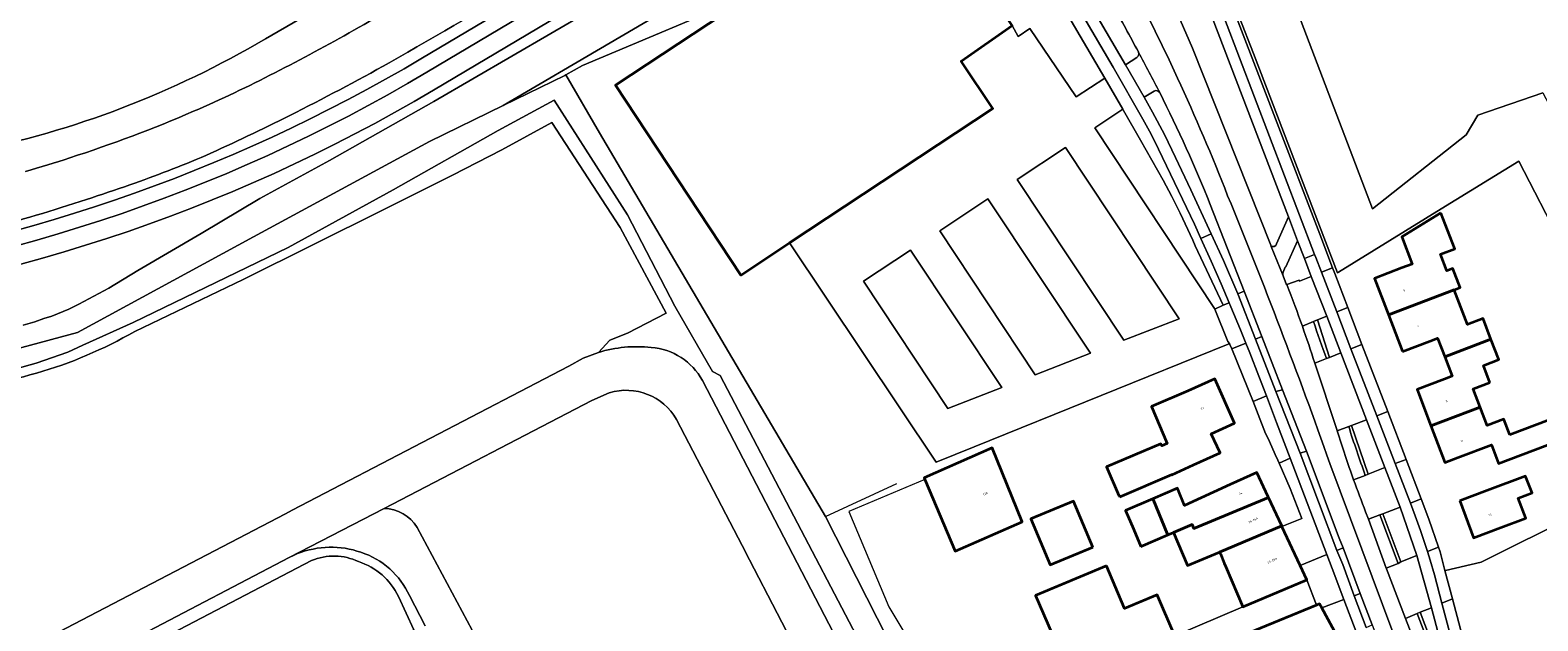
# Model space of a CAD drawing. Header units: metres. Extents: x 197700 to 204338, y 317132 to 325229.
# Tile 26 of 256: x 198557 to 198815, y 318902 to 319003. Entities that reach past the tile are written whole.
import ezdxf
from ezdxf.enums import TextEntityAlignment as Align

# ---------------------------------------------------------------- set-up
doc = ezdxf.new("R2010")
doc.units = ezdxf.units.M
for name, color, linetype, lineweight in [('B-WE-GR-BEPLANTING_CULTUUR_BODEMBEDEKKER-GV', 90, 'Continuous', 18), ('B-WE-GR-BEPLANTING_CULTUUR_HEESTERS-GV', 90, 'Continuous', 18), ('B-WE-GR-BOS_LOOF-GV', 40, 'Continuous', 13), ('B-WE-GR-GRAS-GV', 60, 'Continuous', 13), ('B-WE-GR-GROENVOORZIENING-GV', 80, 'Continuous', 18), ('B-WE-IE-TERREINAFSCHEIDING_KUNSTMATIG_HEKWERK-G', 20, 'IE-TERREINAFSCHEIDING-KUNSTMATIG', 18), ('B-WE-OG-BEBOUWING-GV', 7, 'Continuous', 35), ('B-WE-OG-BEBOUWING-T18', 10, 'Continuous', 18), ('B-WE-OG-TERREIN_CULTUURSCHEIDING-GV', 7, 'Continuous', 18), ('B-WE-OG-TERREIN_ERF-GV', 7, 'Continuous', 18), ('B-WE-OG-WEG-GV', 7, 'Continuous', 18), ('B-WE-VH-VERHARDING_ASFALT-GV', 252, 'Continuous', 18), ('B-WE-VH-VERHARDING_BETONSTRAATSTEEN-GV', 252, 'Continuous', 18), ('B-WE-VH-VERHARDING_GESLOTEN-GV', 252, 'Continuous', 18), ('B-WE-VH-VERHARDING_OPEN-GV', 252, 'Continuous', 18), ('B-WE-VH-VERHARDING_TEGEL-GV', 252, 'Continuous', 18)]:
    doc.layers.add(name, color=color, linetype=linetype, lineweight=lineweight)
doc.styles.add('NLCS-ISO-M200-T18', font='NLCS-ISO.ttf', dxfattribs={"height": 0.36})
doc.linetypes.add('IE-TERREINAFSCHEIDING-KUNSTMATIG', pattern='A,4,[82,NLCS.SHX,S=0.75,R=90,X=0,Y=0],4,-2', length=10)

msp = doc.modelspace()

# ---------------------------------------------------------------- linework, layer by layer
at = {"layer": 'B-WE-GR-BEPLANTING_CULTUUR_BODEMBEDEKKER-GV'}
for points in [[(198725.085, 319003.857), (198726.124, 319002), (198728.114, 319003.379), (198736.01, 318991.684), (198740.948, 318994.886), (198721.158, 319028.625), (198711.512, 319023.999)], [(198756.362, 318966.158), (198755.974, 318967.132), (198753.818, 318971.77), (198752.407, 318974.622), (198750.876, 318977.411), (198747.001, 318984.251), (198744.134, 318989.337), (198744.017, 318989.54), (198739.194, 318986.4), (198759.676, 318955.48), (198759.726, 318955.368), (198761.184, 318956.026)]]:
    msp.add_lwpolyline(points, close=True, dxfattribs=at)
for points in [[(198613.706, 318913.752, 0.1811305), (198602.885, 318913.518)], [(198605.285, 318912.337, -0.212053), (198613.316, 318912.162)], [(198613.316, 318912.162, -0.2033759), (198620.133, 318906.2)], [(198622.024, 318906.33, 0.2100446), (198613.706, 318913.752)]]:
    msp.add_lwpolyline(points, format="xyb", dxfattribs=at)
for points in [[(198602.885, 318913.518), (198602.174, 318913.193), (198601.472, 318912.854), (198550.884, 318886.397), (198534.282, 318876.765), (198534.968, 318875.645), (198605.285, 318912.337)], [(198620.133, 318906.2), (198622.791, 318900.473), (198618.252, 318898.432), (198618.439, 318898.017)], [(198624.698, 318901.18), (198622.024, 318906.33)]]:
    msp.add_lwpolyline(points, dxfattribs=at)
at = {"layer": 'B-WE-GR-BEPLANTING_CULTUUR_HEESTERS-GV'}
for points in [[(198749.35, 318992.675), (198747.655, 318991.636), (198749.103, 318989.039), (198751.157, 318985.215), (198753.038, 318981.303), (198755.638, 318975.747), (198759.089, 318968.263), (198761.193, 318963.672), (198763.659, 318957.961), (198764.742, 318958.455), (198758.957, 318973.263)], [(198771.419, 318961.078), (198772.017, 318959.504), (198772.074, 318959.555), (198774.136, 318960.322), (198774.196, 318960.165), (198776.198, 318960.951), (198775.046, 318964.007), (198773.893, 318967.063), (198771.877, 318962.594), (198771.764, 318962.536)], [(198771.764, 318962.536), (198771.42, 318961.684)]]:
    msp.add_lwpolyline(points, dxfattribs=at)
for points in [[(198750.316, 318992.398, 0.4074671), (198749.35, 318992.675)], [(198758.957, 318973.263, 0.0213496), (198750.316, 318992.398)], [(198771.42, 318961.684, 0.1732669), (198771.419, 318961.078)]]:
    msp.add_lwpolyline(points, format="xyb", dxfattribs=at)
for points in [[(198779.332, 318947.076), (198781.3, 318947.871), (198778.875, 318954.16), (198777.316, 318953.522)], [(198770.156, 318941.246), (198771.325, 318941.572), (198767.777, 318950.671), (198766.697, 318950.229)], [(198783.127, 318935.459), (198785.962, 318927.133), (198788.809, 318928.234), (198785.666, 318936.406)], [(198775.416, 318931.078), (198774.341, 318930.691), (198780.614, 318914.053), (198781.687, 318914.488), (198781.002, 318916.188)], [(198794.302, 318913.178), (198791.399, 318921.458), (198788.44, 318920.331), (198791.547, 318912.116)], [(198784.564, 318906.689), (198783.583, 318906.319), (198785.615, 318900.899), (198786.635, 318901.336)], [(198802.649, 318881.649), (198802.72, 318881.479), (198803.409, 318881.722), (198801.402, 318887.943), (198799.627, 318893.444), (198796.758, 318904.276), (198794.847, 318903.5), (198799.929, 318890.095), (198799.639, 318889.986), (198799.413, 318889.974), (198798.202, 318887.288), (198798.433, 318886.693), (198799.963, 318882.76)]]:
    msp.add_lwpolyline(points, close=True, dxfattribs=at)
at = {"layer": 'B-WE-GR-BOS_LOOF-GV'}
msp.add_lwpolyline([(198597.382, 319001.607), (198663.225, 319039.783), (198680.75, 319051.15)], dxfattribs=at)
msp.add_lwpolyline([(198546.837, 318982.235, 0.0843523), (198597.382, 319001.607)], format="xyb", dxfattribs=at)
at = {"layer": 'B-WE-GR-GRAS-GV'}
msp.add_lwpolyline([(198836.293, 319102.72), (198776.394, 319078.033), (198771.745, 319076.117), (198751.306, 319065.6), (198786.678, 318972.495), (198802.727, 318985.177), (198804.736, 318988.525), (198815.799, 318992.376), (198844.08, 318938.927), (198850.194, 318938.456), (198851.652, 318935.499), (198886.8, 318864.205), (198911.694, 318823.468), (198935.378, 318770.25), (199017.754, 318808.356), (198937.21, 318976.302), (198908.469, 319036.231), (198875.727, 319112.034)], close=True, dxfattribs=at)
for points in [[(198554.714, 318945.114), (198558.182, 318946.114), (198563.588, 318948.02), (198566.195, 318949.19), (198574.779, 318953.063), (198601.295, 318965.9), (198619.224, 318975.789), (198637.177, 318985.919), (198646.771, 318991.111), (198659.284, 318971.517), (198667.413, 318955.869), (198673.833, 318944.693), (198675.171, 318944.002), (198710.433, 318876.576), (198714.286, 318878.239), (198693.155, 318919.862), (198654.53, 318985.533), (198648.773, 318995.438), (198648.601, 318995.339), (198638.056, 318990.182), (198625.437, 318984.012), (198595.351, 318967.697), (198565.273, 318951.329), (198539.63, 318944.444)], [(198675.171, 318944.002), (198673.833, 318944.693), (198667.413, 318955.869), (198659.284, 318971.517), (198646.771, 318991.111), (198637.177, 318985.919), (198619.224, 318975.789), (198601.295, 318965.9), (198574.779, 318953.063), (198566.195, 318949.19), (198563.588, 318948.02), (198558.182, 318946.114), (198554.714, 318945.114), (198548.948, 318943.771), (198545.823, 318943.271), (198541.87, 318942.771), (198537.573, 318942.365), (198529.369, 318942.052), (198526.716, 318942.072), (198520.532, 318940.936), (198540.165, 318941.537)], [(198575.05, 318951.552), (198593.594, 318960.442), (198617.53, 318972.318), (198629.389, 318978.282), (198637.798, 318982.599), (198646.368, 318987.311), (198658.066, 318969.329), (198665.945, 318954.688), (198659.305, 318951.237), (198656.269, 318950.061), (198654.356, 318947.945)], [(198672.104, 318943.154), (198700.678, 318888.111), (198707.364, 318875.251), (198710.433, 318876.576), (198675.171, 318944.002)]]:
    msp.add_lwpolyline(points, dxfattribs=at)
for points in [[(198540.165, 318941.537, 0.1231715), (198575.05, 318951.552)], [(198654.356, 318947.945, -0.1049767), (198663.359, 318948.782)], [(198663.359, 318948.782, -0.2581955), (198672.104, 318943.154)]]:
    msp.add_lwpolyline(points, format="xyb", dxfattribs=at)
at = {"layer": 'B-WE-GR-GROENVOORZIENING-GV'}
for points in [[(198714.746, 319034.647), (198701.941, 319035.762), (198701.173, 319035.779), (198700.409, 319035.694), (198698.137, 319035.29), (198697.268, 319035.053), (198696.456, 319034.664), (198696.125, 319034.467), (198626.153, 318992.845)], [(198648.773, 318995.438), (198651.596, 318997.052), (198681.19, 319009.549), (198708.87, 319027.92), (198711.512, 319023.999), (198721.158, 319028.625), (198719.177, 319032.002)], [(198555.978, 318952.615), (198557.978, 318953.177), (198559.525, 318953.771), (198560.885, 318954.177), (198563.807, 318955.365), (198565.494, 318956.177), (198570.619, 318958.959), (198575.556, 318961.99), (198586.431, 318968.303), (198596.431, 318974.272), (198608.337, 318980.772), (198626.18, 318990.897), (198672.858, 319018.093)], [(198672.858, 319018.093), (198626.18, 318990.897), (198608.337, 318980.772), (198596.431, 318974.272), (198586.431, 318968.303), (198575.556, 318961.99), (198570.619, 318958.959), (198565.494, 318956.177), (198563.807, 318955.365), (198560.885, 318954.177), (198559.525, 318953.771), (198557.978, 318953.177), (198555.978, 318952.615)], [(198539.63, 318944.444), (198565.273, 318951.329), (198595.351, 318967.697), (198625.437, 318984.012), (198638.056, 318990.182), (198674.625, 319011.713)], [(198674.625, 319011.713), (198638.056, 318990.182), (198648.601, 318995.339), (198648.773, 318995.438)]]:
    msp.add_lwpolyline(points, dxfattribs=at)
msp.add_lwpolyline([(198626.153, 318992.845, -0.1102557), (198510.243, 318954.817)], format="xyb", dxfattribs=at)
at = {"layer": 'B-WE-IE-TERREINAFSCHEIDING_KUNSTMATIG_HEKWERK-G'}
for points in [[(198766.365, 318999.091), (198761.472, 319011.678)], [(198780.736, 318961.578), (198766.365, 318999.091)], [(198648.773, 318995.438), (198654.53, 318985.533)], [(198654.53, 318985.533), (198693.155, 318919.862)], [(198811.742, 318980.682), (198798.454, 318972.494)], [(198819.071, 318966.406), (198811.742, 318980.682)], [(198798.454, 318972.494), (198780.884, 318961.661)], [(198780.884, 318961.661), (198780.736, 318961.578)], [(198762.017, 318949.382), (198718.598, 318931.782)], [(198805.275, 318912.041), (198838.107, 318928.41)], [(198693.155, 318919.862), (198705.377, 318925.497)], [(198710.174, 318926.205), (198697.162, 318920.737)], [(198697.162, 318920.737), (198703.99, 318904.436)], [(198799.205, 318910.661), (198805.275, 318912.041)], [(198703.99, 318904.436), (198706.549, 318900.156)]]:
    msp.add_lwpolyline(points, dxfattribs=at)
at = {"layer": 'B-WE-OG-BEBOUWING-GV'}
for points in [[(198687.01, 318966.674), (198721.771, 318989.7), (198716.345, 318997.809), (198725.085, 319003.857), (198711.512, 319023.999), (198708.87, 319027.92), (198681.19, 319009.549), (198657.251, 318993.66), (198678.712, 318961.178)], [(198798.401, 318971.837), (198791.704, 318967.715), (198793.473, 318963.064), (198791.727, 318962.4), (198787.054, 318960.622), (198789.43, 318954.378), (198800.637, 318958.685), (198801.677, 318959.084), (198800.443, 318962.306), (198799.399, 318961.905), (198798.318, 318964.744), (198800.75, 318965.67)], [(198791.813, 318948.115), (198796.486, 318949.893), (198797.838, 318950.407), (198799.067, 318947.172), (198806.957, 318950.206), (198805.605, 318953.756), (198802.924, 318952.734), (198800.637, 318958.685), (198789.43, 318954.378)], [(198806.787, 318942.803), (198805.673, 318945.727), (198808.284, 318946.722), (198806.957, 318950.206), (198799.067, 318947.172), (198800.318, 318943.877), (198798.987, 318943.372), (198794.325, 318941.602), (198796.687, 318935.379), (198805.119, 318938.581), (198803.929, 318941.718)], [(198743.472, 318923.236), (198752.368, 318927.063), (198752.392, 318927.005), (198756.081, 318928.694), (198760.627, 318930.775), (198759.133, 318934.038), (198763.127, 318935.853), (198759.716, 318943.44), (198755.156, 318941.39), (198748.885, 318938.718), (198751.593, 318932.364), (198750.658, 318931.966), (198750.501, 318932.335), (198741.207, 318928.375), (198743.302, 318923.459), (198743.366, 318923.486)], [(198810.203, 318933.834), (198809.176, 318936.529), (198806.311, 318935.442), (198805.119, 318938.581), (198796.687, 318935.379), (198799.062, 318929.124), (198801.309, 318929.977), (198807.046, 318932.155), (198808.267, 318928.94), (198818.32, 318932.769), (198816.956, 318936.406)], [(198710.174, 318926.205), (198715.34, 318913.941), (198726.783, 318918.959), (198721.652, 318931.613), (198710.045, 318926.511)], [(198756.135, 318917.845), (198768.901, 318923.114), (198768.844, 318923.235), (198766.91, 318927.428), (198762.37, 318925.335), (198754.558, 318921.734), (198753.337, 318924.706), (198749.137, 318922.916), (198749.243, 318922.66), (198751.609, 318916.967), (198751.713, 318916.717), (198752.657, 318917.119), (198755.885, 318918.494)], [(198801.608, 318922.551), (198803.989, 318916.217), (198808.669, 318917.976), (198812.903, 318919.567), (198811.595, 318923.022), (198813.974, 318923.928), (198812.886, 318926.789), (198806.289, 318924.31)], [(198738.863, 318914.649), (198735.59, 318922.494), (198728.299, 318919.451), (198731.572, 318911.607)], [(198747.089, 318914.747), (198751.713, 318916.717), (198751.609, 318916.967), (198749.243, 318922.66), (198749.137, 318922.916), (198744.458, 318920.921), (198745.811, 318917.748)], [(198768.901, 318923.114), (198756.135, 318917.845), (198755.885, 318918.494), (198752.657, 318917.119), (198755.059, 318911.483), (198760.561, 318913.796), (198771.17, 318918.257)], [(198774.326, 318911.504), (198771.211, 318918.17), (198771.17, 318918.257), (198760.561, 318913.796), (198760.683, 318913.503), (198761.357, 318911.879), (198761.619, 318911.264), (198764.533, 318904.425), (198775.484, 318909.026)], [(198741.198, 318911.456), (198729.079, 318906.355), (198733.324, 318896.492), (198735.301, 318891.899), (198752.893, 318899.471), (198750.916, 318904.064), (198749.879, 318906.473), (198744.299, 318904.115)], [(198768.515, 318887.489), (198767.004, 318890.86), (198774.913, 318894.405), (198776.59, 318890.665), (198783.461, 318894.368), (198783.406, 318894.464), (198780.963, 318898.906), (198778.037, 318904.227), (198777.647, 318904.937), (198777.141, 318904.729), (198756.995, 318896.447), (198758.896, 318891.822), (198761.782, 318884.8)]]:
    msp.add_lwpolyline(points, close=True, dxfattribs=at)
at = {"layer": 'B-WE-OG-TERREIN_CULTUURSCHEIDING-GV'}
for points in [[(198738.08, 319014.146), (198726.796, 319032.062), (198724.798, 319030.78), (198744.484, 318997.135)], [(198752.528, 319024.04), (198746.977, 319019.619), (198746.832, 319019.358), (198746.875, 319019.063), (198751.573, 319009.672), (198753.798, 319004.864), (198755.899, 319000), (198769.287, 318966.327), (198769.395, 318966.064), (198769.639, 318966.091), (198769.885, 318966.098), (198770.144, 318966.25), (198770.289, 318966.513)], [(198770.289, 318966.513), (198772.341, 318971.155), (198758.253, 319007.934), (198756.924, 319011.548), (198755.711, 319015.202), (198753.679, 319022.702), (198753.395, 319023.739)], [(198746.698, 318999.3), (198746.659, 318999.371)], [(198744.484, 318997.135), (198746.372, 318998.386)]]:
    msp.add_lwpolyline(points, dxfattribs=at)
for points in [[(198746.659, 318999.371, 0.0057537), (198742.285, 319007.35)], [(198746.372, 318998.386, 0.3532563), (198746.698, 318999.3)]]:
    msp.add_lwpolyline(points, format="xyb", dxfattribs=at)
at = {"layer": 'B-WE-OG-TERREIN_ERF-GV'}
for points in [[(198819.071, 318966.406), (198811.742, 318980.682), (198798.454, 318972.494), (198780.884, 318961.661), (198780.736, 318961.578), (198766.365, 318999.091), (198761.472, 319011.678), (198758.763, 319020.053), (198757.338, 319025.947), (198755.035, 319040.632), (198754.475, 319043.786), (198753.776, 319046.932), (198752.933, 319049.87), (198748.661, 319064.577), (198748.373, 319066.489), (198748.3, 319067.106)], [(198815.799, 318992.376), (198804.736, 318988.525), (198802.727, 318985.177), (198786.678, 318972.495), (198751.306, 319065.6)], [(198760.903, 319011.99), (198770.105, 318987.92), (198777.673, 318968.208), (198779.859, 318962.437), (198780.238, 318961.436), (198782.459, 318955.645), (198784.89, 318949.309), (198789.295, 318937.825), (198792.436, 318929.636), (198795.03, 318922.874), (198796.357, 318919.414), (198797.978, 318914.634), (198798.241, 318913.857), (198799.092, 318910.637), (198799.205, 318910.661), (198805.275, 318912.041), (198838.107, 318928.41)], [(198733.324, 318896.492), (198729.079, 318906.355), (198741.198, 318911.456), (198744.299, 318904.115), (198749.879, 318906.473), (198750.916, 318904.064), (198752.893, 318899.471), (198764.533, 318904.425), (198761.619, 318911.264), (198761.357, 318911.879), (198760.683, 318913.503), (198760.561, 318913.796), (198755.059, 318911.483), (198752.657, 318917.119), (198751.713, 318916.717), (198747.089, 318914.747), (198745.811, 318917.748), (198744.458, 318920.921), (198749.137, 318922.916), (198753.337, 318924.706), (198754.558, 318921.734), (198762.37, 318925.335), (198766.91, 318927.428), (198768.844, 318923.235), (198768.901, 318923.114), (198771.17, 318918.257), (198771.211, 318918.17), (198774.64, 318919.51), (198772.627, 318924.669), (198770.764, 318928.991), (198770.307, 318930.052), (198770.281, 318929.992), (198768.855, 318933.209), (198768.427, 318934.101), (198767.157, 318937.336), (198766.278, 318939.548), (198762.627, 318948.537), (198762.311, 318949.316), (198762.217, 318949.459), (198762.017, 318949.382), (198718.598, 318931.782), (198712.109, 318929.152), (198687.01, 318966.674), (198678.712, 318961.178), (198657.251, 318993.66), (198681.19, 319009.549), (198651.596, 318997.052), (198648.773, 318995.438), (198654.53, 318985.533), (198693.155, 318919.862), (198714.286, 318878.239)], [(198761.472, 319011.678), (198766.365, 318999.091), (198780.736, 318961.578), (198780.884, 318961.661), (198798.454, 318972.494), (198811.742, 318980.682), (198819.071, 318966.406)], [(198818.32, 318932.769), (198808.267, 318928.94), (198807.046, 318932.155), (198801.309, 318929.977), (198799.062, 318929.124), (198796.687, 318935.379), (198794.325, 318941.602), (198798.987, 318943.372), (198800.318, 318943.877), (198799.067, 318947.172), (198797.838, 318950.407), (198796.486, 318949.893), (198791.813, 318948.115), (198789.43, 318954.378), (198787.054, 318960.622), (198791.727, 318962.4), (198793.473, 318963.064), (198791.704, 318967.715), (198798.401, 318971.837), (198800.75, 318965.67), (198798.318, 318964.744), (198799.399, 318961.905), (198800.443, 318962.306), (198801.677, 318959.084), (198800.637, 318958.685), (198802.924, 318952.734), (198805.605, 318953.756), (198806.957, 318950.206), (198808.284, 318946.722), (198805.673, 318945.727), (198806.787, 318942.803), (198803.929, 318941.718), (198805.119, 318938.581), (198806.311, 318935.442), (198809.176, 318936.529), (198810.203, 318933.834), (198816.956, 318936.406)]]:
    msp.add_lwpolyline(points, dxfattribs=at)
for points in [[(198748.885, 318938.718), (198755.156, 318941.39), (198759.716, 318943.44), (198763.127, 318935.853), (198759.133, 318934.038), (198760.627, 318930.775), (198756.081, 318928.694), (198752.392, 318927.005), (198752.368, 318927.063), (198743.472, 318923.236), (198743.366, 318923.486), (198743.302, 318923.459), (198741.207, 318928.375), (198750.501, 318932.335), (198750.658, 318931.966), (198751.593, 318932.364)], [(198715.34, 318913.941), (198710.174, 318926.205), (198710.045, 318926.511), (198721.652, 318931.613), (198726.783, 318918.959)], [(198803.989, 318916.217), (198801.608, 318922.551), (198806.289, 318924.31), (198812.886, 318926.789), (198813.974, 318923.928), (198811.595, 318923.022), (198812.903, 318919.567), (198808.669, 318917.976)], [(198738.863, 318914.649), (198731.572, 318911.607), (198728.299, 318919.451), (198735.59, 318922.494)]]:
    msp.add_lwpolyline(points, close=True, dxfattribs=at)
at = {"layer": 'B-WE-OG-WEG-GV'}
for points in [[(198680.75, 319051.15), (198663.225, 319039.783), (198597.382, 319001.607)], [(198624.235, 318998.337), (198674.755, 319028.341), (198685.227, 319034.605), (198693.07, 319039.284)]]:
    msp.add_lwpolyline(points, dxfattribs=at)
for points in [[(198643.787, 319012.223, -0.0055541), (198618.557, 318997.499)], [(198612.527, 319003.09, 0.0071322), (198626.353, 319011.037)], [(198597.382, 319001.607, -0.0843523), (198546.837, 318982.235)], [(198599, 318995.809, 0.0123183), (198612.527, 319003.09)], [(198515.112, 318961.055, 0.1040802), (198624.235, 318998.337)], [(198618.557, 318997.499, -0.0101042), (198601.546, 318988.471)], [(198585.115, 318989.198, 0.0180629), (198599, 318995.809)], [(198563.936, 318981.231, 0.0231569), (198585.115, 318989.198)], [(198601.546, 318988.471, -0.0098685), (198587.179, 318981.635)], [(198556.376, 318978.889, 0.0068742), (198563.936, 318981.231)], [(198587.179, 318981.635, -0.0174985), (198574.22, 318976.628)], [(198574.22, 318976.628, -0.0079273), (198566.772, 318974.121)], [(198566.772, 318974.121, -0.0185463), (198549.512, 318969.04)]]:
    msp.add_lwpolyline(points, format="xyb", dxfattribs=at)
at = {"layer": 'B-WE-VH-VERHARDING_ASFALT-GV'}
for points in [[(198743.599, 319014.475, -0.0300199), (198761.929, 318974.767)], [(198761.929, 318974.767, 0.0300199), (198743.599, 319014.475)], [(198618.557, 318997.499, 0.0055541), (198643.787, 319012.223)], [(198626.353, 319011.037, -0.0071322), (198612.527, 319003.09)], [(198742.285, 319007.35, -0.0057537), (198746.659, 318999.371)], [(198612.527, 319003.09, -0.0123183), (198599, 318995.809)], [(198746.698, 318999.3, -0.0079137), (198750.316, 318992.398)], [(198601.546, 318988.471, 0.0101042), (198618.557, 318997.499)], [(198599, 318995.809, -0.0180629), (198585.115, 318989.198)], [(198750.316, 318992.398, -0.0213496), (198758.957, 318973.263)], [(198585.115, 318989.198, -0.0231569), (198563.936, 318981.231)], [(198587.179, 318981.635, 0.0098685), (198601.546, 318988.471)], [(198563.936, 318981.231, -0.0068742), (198556.376, 318978.889)], [(198574.22, 318976.628, 0.0174985), (198587.179, 318981.635)], [(198566.772, 318974.121, 0.0079273), (198574.22, 318976.628)], [(198549.512, 318969.04, 0.0185463), (198566.772, 318974.121)], [(198761.929, 318974.767, -0.0128551), (198779.403, 318928.949)], [(198779.403, 318928.949, 0.0128551), (198761.929, 318974.767)], [(198774.706, 318952.425, 0.0077589), (198772.074, 318959.555)], [(198776.828, 318946.115, 0.0068391), (198774.706, 318952.425)], [(198663.359, 318948.782, 0.1049767), (198654.356, 318947.945)], [(198672.104, 318943.154, 0.2581955), (198663.359, 318948.782)], [(198656.2, 318941.044, -0.3483341), (198667.685, 318936.491)], [(198783.472, 318926.147, -0.0110719), (198780.66, 318934.543)], [(198785.526, 318920.688, -0.0072449), (198783.472, 318926.147)]]:
    msp.add_lwpolyline(points, format="xyb", dxfattribs=at)
for points in [[(198772.074, 318959.555), (198772.017, 318959.504), (198771.419, 318961.078), (198769.395, 318966.064), (198769.287, 318966.327), (198755.899, 319000), (198753.798, 319004.864)], [(198746.659, 318999.371), (198746.698, 318999.3)], [(198758.957, 318973.263), (198764.742, 318958.455), (198767.777, 318950.671), (198771.325, 318941.572), (198775.416, 318931.078), (198781.002, 318916.188), (198781.687, 318914.488), (198784.564, 318906.689), (198786.635, 318901.336), (198788.545, 318896.399), (198792.725, 318885.382), (198792.936, 318884.827), (198793.146, 318884.278), (198795.673, 318885.432), (198779.403, 318928.949)], [(198654.356, 318947.945), (198651.74, 318946.941), (198649.276, 318945.61), (198601.962, 318920.938), (198600.833, 318920.355), (198577.945, 318908.426), (198538.014, 318887.62), (198530.35, 318884.109), (198531.766, 318880.485), (198534.282, 318876.765), (198550.884, 318886.397), (198601.472, 318912.854), (198617.696, 318921.26), (198653.211, 318939.718), (198656.2, 318941.044)], [(198780.66, 318934.543), (198780.595, 318934.752), (198776.836, 318946.09), (198776.828, 318946.115)], [(198741.277, 318810.017), (198707.364, 318875.251), (198700.678, 318888.111), (198672.104, 318943.154)], [(198667.685, 318936.491), (198678.894, 318914.886), (198680.142, 318912.471), (198694.379, 318885.103), (198735.489, 318806.03)], [(198779.403, 318928.949), (198795.673, 318885.432), (198798.433, 318886.693), (198798.202, 318887.288), (198792.354, 318902.445), (198789.08, 318910.93), (198789.033, 318911.06), (198785.993, 318919.406), (198785.526, 318920.688)]]:
    msp.add_lwpolyline(points, dxfattribs=at)
for points in [[(198780.614, 318914.053), (198781.597, 318911.654), (198783.583, 318906.319), (198784.564, 318906.689), (198781.687, 318914.488)], [(198775.484, 318909.026), (198777.141, 318904.729), (198777.647, 318904.937), (198778.037, 318904.227), (198781.807, 318905.649), (198779.794, 318910.988), (198778.892, 318913.355), (198774.326, 318911.504)], [(198753.751, 318895.307), (198756.995, 318896.447), (198777.141, 318904.729), (198775.484, 318909.026), (198764.533, 318904.425), (198752.893, 318899.471), (198735.301, 318891.899), (198735.528, 318891.459), (198714.169, 318882.224), (198714.692, 318881.06), (198713.587, 318880.409), (198714.286, 318878.239), (198720.369, 318880.918), (198726.451, 318883.597), (198736.938, 318888.442), (198748.213, 318893.362)]]:
    msp.add_lwpolyline(points, close=True, dxfattribs=at)
at = {"layer": 'B-WE-VH-VERHARDING_BETONSTRAATSTEEN-GV'}
for points in [[(198746.698, 318999.3, -0.3532563), (198746.372, 318998.386)], [(198750.316, 318992.398, 0.0079137), (198746.698, 318999.3)], [(198749.35, 318992.675, -0.4074671), (198750.316, 318992.398)], [(198772.074, 318959.555, -0.0077589), (198774.706, 318952.425)], [(198778.813, 318946.889, -0.0016026), (198776.591, 318953.225)], [(198774.706, 318952.425, -0.0068391), (198776.828, 318946.115)], [(198780.66, 318934.543, 0.0110719), (198783.472, 318926.147)], [(198785.46, 318926.916, -0.0099204), (198782.626, 318935.277)], [(198783.472, 318926.147, 0.0072449), (198785.526, 318920.688)]]:
    msp.add_lwpolyline(points, format="xyb", dxfattribs=at)
for points in [[(198746.372, 318998.386), (198744.484, 318997.135), (198747.655, 318991.636), (198749.35, 318992.675)], [(198776.591, 318953.225), (198777.316, 318953.522), (198778.875, 318954.16), (198776.198, 318960.951), (198774.196, 318960.165), (198774.136, 318960.322), (198772.074, 318959.555)], [(198774.706, 318952.425), (198776.591, 318953.225)], [(198776.591, 318953.225), (198774.706, 318952.425)], [(198776.828, 318946.115), (198776.836, 318946.09), (198778.813, 318946.889)], [(198782.626, 318935.277), (198780.66, 318934.543)], [(198785.526, 318920.688), (198785.993, 318919.406), (198787.968, 318920.158), (198788.44, 318920.331), (198791.399, 318921.458), (198788.809, 318928.234), (198785.962, 318927.133), (198785.46, 318926.916), (198783.472, 318926.147)], [(198783.472, 318926.147), (198785.46, 318926.916)]]:
    msp.add_lwpolyline(points, dxfattribs=at)
for points in [[(198764.742, 318958.455), (198763.659, 318957.961), (198766.697, 318950.229), (198767.777, 318950.671)], [(198781.3, 318947.871), (198779.332, 318947.076), (198778.813, 318946.889), (198776.836, 318946.09), (198780.595, 318934.752), (198780.66, 318934.543), (198782.626, 318935.277), (198783.127, 318935.459), (198785.666, 318936.406)], [(198774.341, 318930.691), (198775.416, 318931.078), (198771.325, 318941.572), (198770.156, 318941.246)], [(198787.968, 318920.158), (198785.993, 318919.406), (198789.033, 318911.06), (198791.069, 318911.845)], [(198791.547, 318912.116), (198791.069, 318911.845), (198789.033, 318911.06), (198789.08, 318910.93), (198792.354, 318902.445), (198794.347, 318903.254), (198794.847, 318903.5), (198796.758, 318904.276), (198794.302, 318913.178)], [(198794.347, 318903.254), (198792.354, 318902.445), (198798.202, 318887.288), (198799.413, 318889.974)]]:
    msp.add_lwpolyline(points, close=True, dxfattribs=at)
at = {"layer": 'B-WE-VH-VERHARDING_GESLOTEN-GV'}
for points in [[(198530.35, 318884.109), (198538.014, 318887.62), (198577.945, 318908.426), (198600.833, 318920.355), (198601.962, 318920.938), (198649.276, 318945.61), (198651.74, 318946.941), (198654.356, 318947.945), (198656.269, 318950.061), (198659.305, 318951.237), (198665.945, 318954.688), (198658.066, 318969.329), (198646.368, 318987.311), (198637.798, 318982.599), (198629.389, 318978.282), (198617.53, 318972.318), (198593.594, 318960.442), (198575.05, 318951.552)], [(198656.2, 318941.044), (198653.211, 318939.718), (198617.696, 318921.26)], [(198735.489, 318806.03), (198694.379, 318885.103), (198680.142, 318912.471), (198678.894, 318914.886), (198667.685, 318936.491)], [(198617.696, 318921.26), (198601.472, 318912.854), (198602.174, 318913.193), (198602.885, 318913.518)], [(198623.332, 318918.019), (198639.608, 318887.671), (198672.177, 318825.933), (198698.569, 318775.945)], [(198698.569, 318775.945), (198672.177, 318825.933), (198639.608, 318887.671), (198623.332, 318918.019)], [(198605.285, 318912.337), (198534.968, 318875.645), (198537.835, 318870.221), (198527.721, 318864.912), (198536.976, 318847.414), (198541.459, 318849.76), (198544.257, 318844.474), (198579.381, 318862.745), (198619.532, 318883.734), (198617.046, 318888.389), (198628.364, 318894.154)], [(198618.439, 318898.017), (198618.252, 318898.432), (198622.791, 318900.473), (198620.133, 318906.2)], [(198622.024, 318906.33), (198624.698, 318901.18)]]:
    msp.add_lwpolyline(points, dxfattribs=at)
for points in [[(198575.05, 318951.552, -0.1231715), (198540.165, 318941.537)], [(198667.685, 318936.491, 0.3483341), (198656.2, 318941.044)], [(198617.696, 318921.26, -0.2537211), (198623.332, 318918.019)], [(198623.332, 318918.019, 0.2537211), (198617.696, 318921.26)], [(198602.885, 318913.518, -0.1811305), (198613.706, 318913.752)], [(198613.316, 318912.162, 0.212053), (198605.285, 318912.337)], [(198620.133, 318906.2, 0.2033759), (198613.316, 318912.162)], [(198613.706, 318913.752, -0.2100446), (198622.024, 318906.33)]]:
    msp.add_lwpolyline(points, format="xyb", dxfattribs=at)
msp.add_lwpolyline([(198810.184, 318873.495), (198819.751, 318878.227), (198812.496, 318894.788), (198817.076, 318896.794), (198819.211, 318892.188), (198821.922, 318893.424), (198823.738, 318889.717), (198827.141, 318891.383), (198831.19, 318883.115), (198834.777, 318884.444), (198831.39, 318890.93), (198842.561, 318896.763), (198837.198, 318907.033), (198846.694, 318911.454), (198848.221, 318908.173), (198848.643, 318908.316), (198838.107, 318928.41), (198805.275, 318912.041), (198799.205, 318910.661), (198799.092, 318910.637), (198800.381, 318905.761), (198803.405, 318894.319), (198805.024, 318889.319), (198810.036, 318873.834)], close=True, dxfattribs=at)
at = {"layer": 'B-WE-VH-VERHARDING_OPEN-GV'}
for points in [[(198721.208, 319032.747), (198723.121, 319029.566), (198742.354, 318996.779), (198747.449, 318987.865), (198748.822, 318985.314), (198750.106, 318982.719), (198756.265, 318969.914), (198757.342, 318967.449), (198759.089, 318968.263), (198755.638, 318975.747), (198753.038, 318981.303), (198751.157, 318985.215), (198749.103, 318989.039), (198747.655, 318991.636), (198744.484, 318997.135), (198724.798, 319030.78)], [(198772.341, 318971.155), (198770.289, 318966.513), (198770.144, 318966.25), (198769.885, 318966.098), (198769.639, 318966.091), (198769.395, 318966.064), (198771.419, 318961.078)], [(198771.42, 318961.684), (198771.764, 318962.536), (198771.877, 318962.594), (198773.893, 318967.063), (198772.341, 318971.155)]]:
    msp.add_lwpolyline(points, dxfattribs=at)
for points in [[(198721.771, 318989.7), (198687.01, 318966.674), (198712.109, 318929.152), (198718.598, 318931.782), (198762.017, 318949.382), (198762.217, 318949.459), (198761.965, 318949.838), (198759.726, 318955.368), (198759.676, 318955.48), (198739.194, 318986.4), (198744.017, 318989.54), (198740.948, 318994.886), (198736.01, 318991.684), (198728.114, 319003.379), (198726.124, 319002), (198725.085, 319003.857), (198716.345, 318997.809)], [(198725.927, 318977.542), (198734.186, 318983.017), (198753.631, 318953.684), (198744.174, 318950.017)], [(198734.186, 318983.017), (198725.927, 318977.542), (198744.174, 318950.017), (198753.631, 318953.684)], [(198738.463, 318947.803), (198729.015, 318944.14), (198712.689, 318968.766), (198720.94, 318974.236)], [(198729.015, 318944.14), (198738.463, 318947.803), (198720.94, 318974.236), (198712.689, 318968.766)], [(198714.082, 318938.35), (198699.649, 318960.121), (198707.712, 318965.467), (198723.315, 318941.93)], [(198699.649, 318960.121), (198714.082, 318938.35), (198723.315, 318941.93), (198707.712, 318965.467)]]:
    msp.add_lwpolyline(points, close=True, dxfattribs=at)
msp.add_lwpolyline([(198771.419, 318961.078, -0.1732669), (198771.42, 318961.684)], format="xyb", dxfattribs=at)
at = {"layer": 'B-WE-VH-VERHARDING_TEGEL-GV'}
for points in [[(198625.015, 318995.892), (198692.294, 319035.912), (198693.593, 319036.534), (198694.709, 319036.838), (198693.07, 319039.284), (198685.227, 319034.605), (198674.755, 319028.341), (198624.235, 318998.337)], [(198626.153, 318992.845), (198696.125, 319034.467), (198694.709, 319036.838), (198693.593, 319036.534), (198692.294, 319035.912), (198625.015, 318995.892)], [(198719.177, 319032.002), (198721.158, 319028.625), (198740.948, 318994.886), (198744.017, 318989.54), (198744.134, 318989.337), (198747.001, 318984.251), (198750.876, 318977.411), (198752.407, 318974.622), (198753.818, 318971.77), (198755.974, 318967.132), (198756.362, 318966.158), (198761.184, 318956.026), (198762.171, 318956.43), (198760.792, 318959.66), (198759.085, 318963.562), (198757.342, 318967.449), (198756.265, 318969.914), (198750.106, 318982.719), (198748.822, 318985.314), (198747.449, 318987.865), (198742.354, 318996.779), (198723.121, 319029.566), (198721.208, 319032.747)], [(198753.395, 319023.739), (198753.679, 319022.702), (198755.711, 319015.202), (198756.924, 319011.548), (198758.253, 319007.934), (198772.341, 318971.155), (198773.893, 318967.063), (198775.046, 318964.007), (198776.791, 318964.716), (198758.802, 319011.869), (198758.306, 319013.317), (198757.831, 319014.771), (198757.376, 319016.231), (198756.94, 319017.698), (198754.983, 319024.702)], [(198785.615, 318900.899), (198783.583, 318906.319), (198781.597, 318911.654), (198780.614, 318914.053), (198774.341, 318930.691), (198770.156, 318941.246), (198766.697, 318950.229), (198763.659, 318957.961), (198761.193, 318963.672), (198759.089, 318968.263), (198757.342, 318967.449), (198759.085, 318963.562), (198760.792, 318959.66), (198762.171, 318956.43), (198762.464, 318955.743), (198764.101, 318951.81), (198765.024, 318949.533), (198765.702, 318947.863), (198767.267, 318943.902), (198768.563, 318940.548), (198770.289, 318935.937), (198772.602, 318929.865), (198778.892, 318913.355), (198779.794, 318910.988), (198781.807, 318905.649), (198783.913, 318900.17)], [(198801.232, 318895.015), (198798.571, 318905.019), (198797.281, 318909.868), (198796.559, 318912.429), (198796.107, 318913.893), (198794.925, 318917.493), (198794.013, 318919.993), (198793.181, 318922.153), (198790.576, 318928.917), (198787.427, 318937.095), (198783.012, 318948.557), (198780.582, 318954.867), (198777.963, 318961.668), (198776.99, 318964.195), (198776.791, 318964.716), (198775.046, 318964.007), (198776.198, 318960.951), (198778.875, 318954.16), (198781.3, 318947.871), (198785.666, 318936.406), (198788.809, 318928.234), (198791.399, 318921.458), (198794.302, 318913.178), (198796.758, 318904.276), (198799.627, 318893.444)], [(198777.316, 318953.522), (198776.591, 318953.225)], [(198778.813, 318946.889), (198779.332, 318947.076), (198777.316, 318953.522)], [(198785.962, 318927.133), (198783.127, 318935.459), (198782.626, 318935.277)], [(198785.46, 318926.916), (198785.962, 318927.133)]]:
    msp.add_lwpolyline(points, dxfattribs=at)
for points in [[(198759.575, 319015.998), (198758.368, 319020.046), (198756.704, 319026.071), (198755.291, 319025.37), (198755.125, 319025.258), (198755.01, 319025.094), (198754.961, 319024.901), (198754.983, 319024.702), (198756.94, 319017.698), (198757.376, 319016.231), (198757.831, 319014.771), (198758.306, 319013.317), (198758.802, 319011.869), (198776.791, 318964.716), (198776.99, 318964.195), (198777.963, 318961.668), (198779.859, 318962.437), (198777.673, 318968.208), (198770.105, 318987.92), (198760.903, 319011.99)], [(198777.963, 318961.668), (198780.582, 318954.867), (198782.459, 318955.645), (198780.238, 318961.436), (198779.859, 318962.437)], [(198761.184, 318956.026), (198759.726, 318955.368), (198761.965, 318949.838), (198762.217, 318949.459), (198762.311, 318949.316), (198762.627, 318948.537), (198765.024, 318949.533), (198764.101, 318951.81), (198762.464, 318955.743), (198762.171, 318956.43)], [(198784.89, 318949.309), (198782.459, 318955.645), (198780.582, 318954.867), (198783.012, 318948.557)], [(198767.267, 318943.902), (198765.702, 318947.863), (198765.024, 318949.533), (198762.627, 318948.537), (198766.278, 318939.548), (198768.563, 318940.548)], [(198789.295, 318937.825), (198784.89, 318949.309), (198783.012, 318948.557), (198787.427, 318937.095)], [(198766.278, 318939.548), (198767.157, 318937.336), (198768.427, 318934.101), (198768.855, 318933.209), (198770.281, 318929.992), (198770.307, 318930.052), (198770.764, 318928.991), (198772.602, 318929.865), (198770.289, 318935.937), (198768.563, 318940.548)], [(198790.576, 318928.917), (198792.436, 318929.636), (198789.295, 318937.825), (198787.427, 318937.095)], [(198771.211, 318918.17), (198774.326, 318911.504), (198778.892, 318913.355), (198772.602, 318929.865), (198770.764, 318928.991), (198772.627, 318924.669), (198774.64, 318919.51)], [(198793.181, 318922.153), (198795.03, 318922.874), (198792.436, 318929.636), (198790.576, 318928.917)], [(198794.925, 318917.493), (198796.107, 318913.893), (198797.978, 318914.634), (198796.357, 318919.414), (198795.03, 318922.874), (198793.181, 318922.153), (198794.013, 318919.993)], [(198791.069, 318911.845), (198791.547, 318912.116), (198788.44, 318920.331), (198787.968, 318920.158)], [(198798.571, 318905.019), (198800.381, 318905.761), (198799.092, 318910.637), (198798.241, 318913.857), (198797.978, 318914.634), (198796.107, 318913.893), (198796.559, 318912.429), (198797.281, 318909.868)], [(198780.963, 318898.906), (198783.913, 318900.17), (198781.807, 318905.649), (198778.037, 318904.227)], [(198798.571, 318905.019), (198801.232, 318895.015), (198802.055, 318892.346), (198802.826, 318889.951), (198803.267, 318888.634), (198805.024, 318889.319), (198803.405, 318894.319), (198800.381, 318905.761)], [(198799.639, 318889.986), (198799.929, 318890.095), (198794.847, 318903.5), (198794.347, 318903.254), (198799.413, 318889.974)]]:
    msp.add_lwpolyline(points, close=True, dxfattribs=at)
for points in [[(198624.235, 318998.337, -0.1040802), (198515.112, 318961.055)], [(198625.015, 318995.892, -0.1100399), (198509.342, 318957.887)], [(198509.342, 318957.887, 0.1100399), (198625.015, 318995.892)], [(198510.243, 318954.817, 0.1102557), (198626.153, 318992.845)], [(198776.591, 318953.225, 0.0016026), (198778.813, 318946.889)], [(198782.626, 318935.277, 0.0099204), (198785.46, 318926.916)]]:
    msp.add_lwpolyline(points, format="xyb", dxfattribs=at)

# ---------------------------------------------------------------- texts
at = {"layer": 'B-WE-OG-BEBOUWING-T18', "style": 'NLCS-ISO-M200-T18'}
for s, rotation, p in [('5', 20.8, (198792.108, 318958.589)), ('7', 20.8, (198794.487, 318952.335)), ('9', 20.7, (198799.374, 318939.572)), ('22', 24.2, (198757.6, 318938.391)), ('11', 20.7, (198801.966, 318932.743)), ('22A', 22.1, (198720.511, 318923.783)), ('24', 24.7, (198764.164, 318923.832)), ('26-26A', 25, (198766.297, 318919.237)), ('13', 20.6, (198806.79, 318920.134)), ('28-28B', 25, (198769.529, 318912.32))]:
    msp.add_text(s, height=0.36, rotation=rotation, dxfattribs=at).set_placement(p, align=Align.MIDDLE)

doc.saveas('drawing.dxf')
